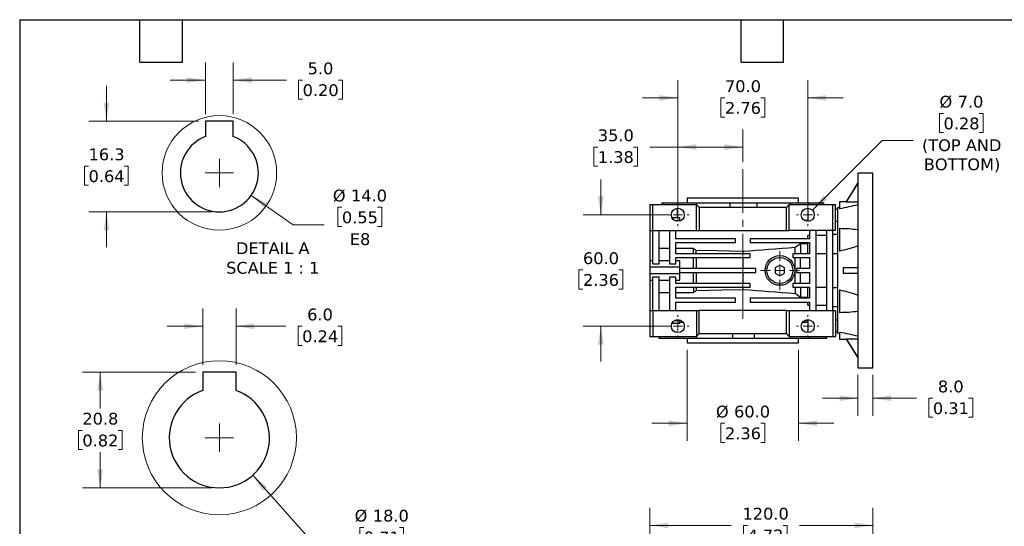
# Model space of a CAD drawing. Header units: millimetres. Extents: x 19 to 819, y 19 to 629.
# Tile 3 of 7: x 19 to 549, y 356 to 629. Entities that reach past the tile are written whole.
import ezdxf

# ---------------------------------------------------------------- set-up
doc = ezdxf.new("R2010")
doc.units = ezdxf.units.MM
doc.header["$LTSCALE"] = 3
doc.linetypes.add('SLD-Center', pattern=[19.05, 15.24, -1.27, 1.27, -1.27])
doc.linetypes.add('SLD-Solid', pattern=[0])
doc.layers.add('TEXT', color=140, linetype='SLD-Solid', lineweight=25)
doc.styles.add('SLDTEXTSTYLE0', font='VERDANA.TTF')
doc.dimstyles.new('SLDDIMSTYLE1', dxfattribs={"dimtxt": 6.474023, "dimasz": 9.906, "dimexe": 0, "dimexo": 0.0625, "dimgap": 1.618506, "dimtad": 0, "dimtih": 1, "dimtoh": 1, "dimrnd": 1e-09, "dimzin": 4, "dimdsep": 46, "dimtxsty": 'SLDTEXTSTYLE0', "dimsah": 1, "dimcen": 0, "dimadec": 0, "dimazin": 1, "dimtfac": 1, "dimtofl": 0, "dimtmove": 0, "dimatfit": 3, "dimfxl": 0, "dimfrac": 2, "dimtolj": 1, "dimtzin": 12, "dimarcsym": 0})
doc.dimstyles.new('SLDDIMSTYLE10', dxfattribs={"dimtxt": 6.474023, "dimasz": 9.906, "dimexe": 0, "dimexo": 0.0625, "dimgap": 1.618506, "dimtad": 0, "dimtih": 1, "dimtoh": 1, "dimlfac": 0.333333, "dimrnd": 1e-09, "dimzin": 4, "dimdsep": 46, "dimtxsty": 'SLDTEXTSTYLE0', "dimsah": 1, "dimcen": 0, "dimadec": 0, "dimazin": 1, "dimtfac": 1, "dimtofl": 0, "dimtmove": 0, "dimatfit": 3, "dimfxl": 0, "dimfrac": 2, "dimtolj": 1, "dimtzin": 12, "dimarcsym": 0})
doc.dimstyles.new('SLDDIMSTYLE11', dxfattribs={"dimtxt": 6.474023, "dimasz": 9.906, "dimexe": 0, "dimexo": 0.0625, "dimgap": 1.618506, "dimtad": 0, "dimtih": 1, "dimtoh": 1, "dimlfac": 0.333333, "dimrnd": 1e-09, "dimzin": 12, "dimdsep": 46, "dimtxsty": 'SLDTEXTSTYLE0', "dimsah": 1, "dimcen": 0.09, "dimadec": 0, "dimazin": 3, "dimtfac": 1, "dimtofl": 0, "dimtmove": 0, "dimatfit": 3, "dimfxl": 0, "dimfrac": 2, "dimtolj": 1, "dimtzin": 12, "dimarcsym": 0})
doc.dimstyles.new('SLDDIMSTYLE2', dxfattribs={"dimtxt": 6.474023, "dimasz": 9.906, "dimexe": 0, "dimexo": 0.0625, "dimgap": 1.618506, "dimtad": 0, "dimtih": 1, "dimtoh": 1, "dimrnd": 1e-09, "dimzin": 4, "dimdsep": 46, "dimtxsty": 'SLDTEXTSTYLE0', "dimsah": 1, "dimcen": 0.09, "dimadec": 0, "dimazin": 1, "dimtfac": 1, "dimtofl": 0, "dimtmove": 0, "dimatfit": 3, "dimfxl": 0, "dimfrac": 2, "dimtolj": 1, "dimtzin": 12, "dimarcsym": 0})
doc.dimstyles.new('SLDDIMSTYLE4', dxfattribs={"dimtxt": 6.474023, "dimasz": 9.906, "dimexe": 0, "dimexo": 0.0625, "dimgap": 1.618506, "dimtad": 0, "dimtih": 1, "dimtoh": 1, "dimrnd": 1e-09, "dimzin": 4, "dimdsep": 46, "dimtxsty": 'SLDTEXTSTYLE0', "dimsah": 1, "dimcen": 0.09, "dimadec": 0, "dimazin": 1, "dimtfac": 1, "dimtmove": 0, "dimatfit": 0, "dimfxl": 0, "dimfrac": 2, "dimtolj": 1, "dimtzin": 12, "dimarcsym": 0})
doc.dimstyles.new('SLDDIMSTYLE8', dxfattribs={"dimtxt": 6.474023, "dimasz": 9.906, "dimexe": 0, "dimexo": 0.0625, "dimgap": 1.618506, "dimtad": 0, "dimtih": 1, "dimtoh": 1, "dimlfac": 0.333333, "dimrnd": 1e-09, "dimzin": 12, "dimdsep": 46, "dimtxsty": 'SLDTEXTSTYLE0', "dimsah": 1, "dimcen": 0.09, "dimadec": 0, "dimazin": 3, "dimtfac": 1, "dimtmove": 0, "dimatfit": 0, "dimfxl": 0, "dimfrac": 2, "dimtolj": 1, "dimtzin": 12, "dimarcsym": 0})
doc.dimstyles.new('SLDDIMSTYLE9', dxfattribs={"dimtxt": 6.474023, "dimasz": 9.906, "dimexe": 0, "dimexo": 0.0625, "dimgap": 1.618506, "dimtad": 0, "dimtih": 1, "dimtoh": 1, "dimlfac": 0.333333, "dimrnd": 1e-09, "dimzin": 4, "dimdsep": 46, "dimtxsty": 'SLDTEXTSTYLE0', "dimsah": 1, "dimcen": 0.09, "dimadec": 0, "dimazin": 1, "dimtfac": 1, "dimtmove": 0, "dimatfit": 0, "dimfxl": 0, "dimfrac": 2, "dimtolj": 1, "dimtzin": 12, "dimarcsym": 0})

# ---------------------------------------------------------------- blocks, each defined once
blk = doc.blocks.new('_D_8')
at = {"color": 7, "linetype": 'SLD-Solid', "lineweight": 0}
for p, q in [((358.58, 289.41), (358.58, 365.62)), ((478.58, 311.91), (478.58, 365.62)), ((358.58, 356.1), (402.34, 356.1)), ((411.11, 356.1), (408.94, 356.1)), ((408.94, 356.1), (408.94, 345.81)), ((430.35, 356.1), (432.52, 356.1)), ((432.52, 356.1), (432.52, 345.81)), ((478.58, 356.1), (439.12, 356.1)), ((408.94, 345.81), (411.11, 345.81)), ((432.52, 345.81), (430.35, 345.81))]:
    blk.add_line(p, q, dxfattribs=at)
at = {"color": 7, "linetype": 'SLD-Solid', "lineweight": 18}
for points in [[(358.58, 356.1), (368.49, 354.57), (368.49, 357.62)], [(478.58, 356.1), (468.68, 357.62), (468.68, 354.57)]]:
    blk.add_solid(points, dxfattribs=at)
at = {"color": 7, "linetype": 'SLD-Solid', "lineweight": 18, "char_height": 6.35, "attachment_point": 1, "style": 'SLDTEXTSTYLE0'}
for s, insert in [('120.0', (408.42, 365.61)), ('4.72', (411.11, 353.87))]:
    blk.add_mtext(s, dxfattribs=dict(at, insert=insert))
blk = doc.blocks.new('_D_17')
at = {"color": 7, "linetype": 'SLD-Solid', "lineweight": 0}
for p, q in [((332.11, 523.48), (332.11, 542.53)), ((369.77, 523.48), (322.59, 523.48)), ((322.49, 493.78), (320.32, 493.78)), ((320.32, 493.78), (320.32, 483.49)), ((341.73, 493.78), (343.91, 493.78)), ((343.91, 493.78), (343.91, 483.49)), ((320.32, 483.49), (322.49, 483.49)), ((343.91, 483.49), (341.73, 483.49)), ((369.77, 463.48), (322.59, 463.48)), ((332.11, 463.48), (332.11, 444.43))]:
    blk.add_line(p, q, dxfattribs=at)
at = {"color": 7, "linetype": 'SLD-Solid', "lineweight": 18}
for points in [[(332.11, 523.48), (333.64, 533.39), (330.59, 533.39)], [(332.11, 463.48), (330.59, 453.58), (333.64, 453.58)]]:
    blk.add_solid(points, dxfattribs=at)
at = {"color": 7, "linetype": 'SLD-Solid', "lineweight": 18, "char_height": 6.35, "attachment_point": 1, "style": 'SLDTEXTSTYLE0'}
for s, insert in [('60.0', (322.49, 503.29)), ('2.36', (322.49, 491.56))]:
    blk.add_mtext(s, dxfattribs=dict(at, insert=insert))
blk = doc.blocks.new('_D_18')
at = {"color": 7, "linetype": 'SLD-Solid', "lineweight": 0}
for p, q in [((373.58, 527.29), (373.58, 596.01)), ((443.58, 527.29), (443.58, 596.01)), ((373.58, 586.48), (354.53, 586.48)), ((398.98, 586.48), (396.81, 586.48)), ((396.81, 586.48), (396.81, 576.19)), ((418.22, 586.48), (420.4, 586.48)), ((420.4, 586.48), (420.4, 576.19)), ((443.58, 586.48), (462.63, 586.48)), ((396.81, 576.19), (398.98, 576.19)), ((420.4, 576.19), (418.22, 576.19))]:
    blk.add_line(p, q, dxfattribs=at)
at = {"color": 7, "linetype": 'SLD-Solid', "lineweight": 18}
for points in [[(373.58, 586.48), (363.68, 588.01), (363.68, 584.96)], [(443.58, 586.48), (453.49, 584.96), (453.49, 588.01)]]:
    blk.add_solid(points, dxfattribs=at)
at = {"color": 7, "linetype": 'SLD-Solid', "lineweight": 18, "char_height": 6.35, "attachment_point": 1, "style": 'SLDTEXTSTYLE0'}
for s, insert in [('70.0', (398.98, 596)), ('2.76', (398.98, 584.26))]:
    blk.add_mtext(s, dxfattribs=dict(at, insert=insert))
blk = doc.blocks.new('_D_19')
at = {"color": 7, "linetype": 'SLD-Solid', "lineweight": 0}
for p, q in [((516.72, 578.12), (514.55, 578.12)), ((514.55, 578.12), (514.55, 567.84)), ((535.96, 578.12), (538.14, 578.12)), ((538.14, 578.12), (538.14, 567.84)), ((514.55, 567.84), (516.72, 567.84)), ((538.14, 567.84), (535.96, 567.84)), ((446.06, 525.96), (483.68, 563.58)), ((483.68, 563.58), (500.35, 563.58))]:
    blk.add_line(p, q, dxfattribs=at)
at = {"color": 7, "linetype": 'SLD-Solid', "lineweight": 18}
blk.add_solid([(446.06, 525.96), (454.14, 531.88), (451.99, 534.04)], dxfattribs=at)
at = {"color": 7, "linetype": 'SLD-Solid', "lineweight": 18, "char_height": 6.35, "attachment_point": 1, "style": 'SLDTEXTSTYLE0'}
for s, insert in [('%%c', (514.53, 587.64)), ('7.0', (524.3, 587.64)), ('0.28', (516.72, 575.9)), ('(TOP AND', (505.11, 564.16)), ('BOTTOM)', (506.06, 553.87))]:
    blk.add_mtext(s, dxfattribs=dict(at, insert=insert))
blk = doc.blocks.new('_D_20')
at = {"color": 7, "linetype": 'SLD-Solid', "lineweight": 0}
for p, q in [((378.58, 450.67), (378.58, 401.59)), ((438.58, 450.67), (438.58, 401.59)), ((378.58, 411.12), (359.53, 411.12)), ((398.98, 411.12), (396.81, 411.12)), ((396.81, 411.12), (396.81, 400.83)), ((418.22, 411.12), (420.4, 411.12)), ((420.4, 411.12), (420.4, 400.83)), ((438.58, 411.12), (457.63, 411.12)), ((396.81, 400.83), (398.98, 400.83)), ((420.4, 400.83), (418.22, 400.83))]:
    blk.add_line(p, q, dxfattribs=at)
at = {"color": 7, "linetype": 'SLD-Solid', "lineweight": 18}
for points in [[(378.58, 411.12), (368.68, 412.64), (368.68, 409.59)], [(438.58, 411.12), (448.49, 409.59), (448.49, 412.64)]]:
    blk.add_solid(points, dxfattribs=at)
at = {"color": 7, "linetype": 'SLD-Solid', "lineweight": 18, "char_height": 6.35, "attachment_point": 1, "style": 'SLDTEXTSTYLE0'}
for s, insert in [('%%c', (394.1, 420.63)), ('60.0', (403.87, 420.63)), ('2.36', (398.98, 408.89))]:
    blk.add_mtext(s, dxfattribs=dict(at, insert=insert))
blk = doc.blocks.new('_D_21')
at = {"color": 7, "linetype": 'SLD-Solid', "lineweight": 0}
for p, q in [((373.58, 527.29), (373.58, 569.53)), ((408.58, 551.84), (408.58, 569.53)), ((330.48, 560.01), (328.31, 560.01)), ((328.31, 560.01), (328.31, 549.72)), ((349.72, 560.01), (351.9, 560.01)), ((351.9, 560.01), (351.9, 549.72)), ((373.58, 560.01), (358.49, 560.01)), ((408.58, 560.01), (373.58, 560.01)), ((328.31, 549.72), (330.48, 549.72)), ((351.9, 549.72), (349.72, 549.72))]:
    blk.add_line(p, q, dxfattribs=at)
at = {"color": 7, "linetype": 'SLD-Solid', "lineweight": 18}
for points in [[(373.58, 560.01), (383.49, 558.49), (383.49, 561.53)], [(408.58, 560.01), (398.68, 561.53), (398.68, 558.49)]]:
    blk.add_solid(points, dxfattribs=at)
at = {"color": 7, "linetype": 'SLD-Solid', "lineweight": 18, "char_height": 6.35, "attachment_point": 1, "style": 'SLDTEXTSTYLE0'}
for s, insert in [('35.0', (330.48, 569.52)), ('1.38', (330.48, 557.78))]:
    blk.add_mtext(s, dxfattribs=dict(at, insert=insert))
blk = doc.blocks.new('_D_22')
at = {"color": 7, "linetype": 'SLD-Solid', "lineweight": 0}
for p, q in [((470.58, 437.17), (470.58, 415.11)), ((478.58, 437.17), (478.58, 415.11)), ((470.58, 424.64), (451.53, 424.64)), ((478.58, 424.64), (502.22, 424.64)), ((510.99, 424.64), (508.82, 424.64)), ((508.82, 424.64), (508.82, 414.35)), ((530.23, 424.64), (532.41, 424.64)), ((532.41, 424.64), (532.41, 414.35)), ((508.82, 414.35), (510.99, 414.35)), ((532.41, 414.35), (530.23, 414.35))]:
    blk.add_line(p, q, dxfattribs=at)
at = {"color": 7, "linetype": 'SLD-Solid', "lineweight": 18}
for points in [[(470.58, 424.64), (460.68, 426.16), (460.68, 423.11)], [(478.58, 424.64), (488.49, 423.11), (488.49, 426.16)]]:
    blk.add_solid(points, dxfattribs=at)
at = {"color": 7, "linetype": 'SLD-Solid', "lineweight": 18, "char_height": 6.35, "attachment_point": 1, "style": 'SLDTEXTSTYLE0'}
for s, insert in [('8.0', (513.69, 434.15)), ('0.31', (510.99, 422.41))]:
    blk.add_mtext(s, dxfattribs=dict(at, insert=insert))
blk = doc.blocks.new('SW_CENTERMARKSYMBOL_13')
at = {"color": 0, "linetype": 'SLD-Solid', "lineweight": 18}
for p, q in [((0, 5.08), (0, 6.04)), ((-5.08, 0), (-6.04, 0)), ((0, 0), (-2.54, 0)), ((0, 0), (0, 2.54)), ((0, 0), (0, -2.54)), ((0, 0), (2.54, 0)), ((5.08, 0), (6.04, 0)), ((0, -5.08), (0, -6.04))]:
    blk.add_line(p, q, dxfattribs=at)
blk = doc.blocks.new('SW_CENTERMARKSYMBOL_14')
at = {"color": 0, "linetype": 'SLD-Solid', "lineweight": 18}
for p, q in [((0, 5.08), (0, 6.04)), ((-5.08, 0), (-6.04, 0)), ((0, 0), (-2.54, 0)), ((0, 0), (0, 2.54)), ((0, 0), (0, -2.54)), ((0, 0), (2.54, 0)), ((5.08, 0), (6.04, 0)), ((0, -5.08), (0, -6.04))]:
    blk.add_line(p, q, dxfattribs=at)
blk = doc.blocks.new('SW_CENTERMARKSYMBOL_15')
at = {"color": 0, "linetype": 'SLD-Solid', "lineweight": 18}
for p, q in [((0, 5.08), (0, 10.54)), ((-5.08, 0), (-10.54, 0)), ((0, 0), (-2.54, 0)), ((0, 0), (0, 2.54)), ((0, 0), (0, -2.54)), ((0, 0), (2.54, 0)), ((5.08, 0), (10.54, 0)), ((0, -5.08), (0, -10.54))]:
    blk.add_line(p, q, dxfattribs=at)
blk = doc.blocks.new('SW_CENTERMARKSYMBOL_16')
at = {"color": 0, "linetype": 'SLD-Solid', "lineweight": 18}
for p, q in [((0, 5.08), (0, 6.04)), ((-5.08, 0), (-6.04, 0)), ((0, 0), (-2.54, 0)), ((0, 0), (0, 2.54)), ((0, 0), (0, -2.54)), ((0, 0), (2.54, 0)), ((5.08, 0), (6.04, 0)), ((0, -5.08), (0, -6.04))]:
    blk.add_line(p, q, dxfattribs=at)
blk = doc.blocks.new('SW_CENTERMARKSYMBOL_17')
at = {"color": 0, "linetype": 'SLD-Solid', "lineweight": 18}
for p, q in [((0, 5.08), (0, 6.04)), ((-5.08, 0), (-6.04, 0)), ((0, 0), (-2.54, 0)), ((0, 0), (0, 2.54)), ((0, 0), (0, -2.54)), ((0, 0), (2.54, 0)), ((5.08, 0), (6.04, 0)), ((0, -5.08), (0, -6.04))]:
    blk.add_line(p, q, dxfattribs=at)
blk = doc.blocks.new('_D_23')
at = {"color": 7, "linetype": 'SLD-Solid', "lineweight": 0}
for p, q in [((65.76, 573.97), (65.76, 593.02)), ((115.31, 573.97), (56.24, 573.97)), ((56.15, 549.73), (53.97, 549.73)), ((53.97, 549.73), (53.97, 539.44)), ((75.38, 549.73), (77.56, 549.73)), ((77.56, 549.73), (77.56, 539.44)), ((53.97, 539.44), (56.15, 539.44)), ((77.56, 539.44), (75.38, 539.44)), ((122.81, 525.07), (56.24, 525.07)), ((65.76, 525.07), (65.76, 506.02))]:
    blk.add_line(p, q, dxfattribs=at)
at = {"color": 7, "linetype": 'SLD-Solid', "lineweight": 18}
for points in [[(65.76, 573.97), (67.29, 583.88), (64.24, 583.88)], [(65.76, 525.07), (64.24, 515.17), (67.29, 515.17)]]:
    blk.add_solid(points, dxfattribs=at)
at = {"color": 7, "linetype": 'SLD-Solid', "lineweight": 18, "char_height": 6.35, "attachment_point": 1, "style": 'SLDTEXTSTYLE0'}
for s, insert in [('16.3', (56.15, 559.24)), ('0.64', (56.15, 547.5))]:
    blk.add_mtext(s, dxfattribs=dict(at, insert=insert))
blk = doc.blocks.new('_D_24')
at = {"color": 7, "linetype": 'SLD-Solid', "lineweight": 0}
for p, q in [((119.12, 577.78), (119.12, 605.6)), ((134.12, 577.78), (134.12, 605.6)), ((119.12, 596.07), (100.07, 596.07)), ((134.12, 596.07), (162.7, 596.07)), ((171.47, 596.07), (169.3, 596.07)), ((169.3, 596.07), (169.3, 585.78)), ((190.71, 596.07), (192.88, 596.07)), ((192.88, 596.07), (192.88, 585.78)), ((169.3, 585.78), (171.47, 585.78)), ((192.88, 585.78), (190.71, 585.78))]:
    blk.add_line(p, q, dxfattribs=at)
at = {"color": 7, "linetype": 'SLD-Solid', "lineweight": 18}
for points in [[(119.12, 596.07), (109.21, 597.6), (109.21, 594.55)], [(134.12, 596.07), (144.02, 594.55), (144.02, 597.6)]]:
    blk.add_solid(points, dxfattribs=at)
at = {"color": 7, "linetype": 'SLD-Solid', "lineweight": 18, "char_height": 6.35, "attachment_point": 1, "style": 'SLDTEXTSTYLE0'}
for s, insert in [('5.0', (174.17, 605.59)), ('0.20', (171.47, 593.85))]:
    blk.add_mtext(s, dxfattribs=dict(at, insert=insert))
blk = doc.blocks.new('_D_25')
at = {"color": 7, "linetype": 'SLD-Solid', "lineweight": 0}
for p, q in [((143.79, 533.98), (166.32, 518.12)), ((192.63, 527.52), (190.46, 527.52)), ((190.46, 527.52), (190.46, 517.23)), ((211.87, 527.52), (214.05, 527.52)), ((214.05, 527.52), (214.05, 517.23)), ((166.32, 518.12), (182.98, 518.12)), ((190.46, 517.23), (192.63, 517.23)), ((214.05, 517.23), (211.87, 517.23))]:
    blk.add_line(p, q, dxfattribs=at)
at = {"color": 7, "linetype": 'SLD-Solid', "lineweight": 18}
blk.add_solid([(143.79, 533.98), (151.01, 527.03), (152.76, 529.52)], dxfattribs=at)
at = {"color": 7, "linetype": 'SLD-Solid', "lineweight": 18, "char_height": 6.35, "attachment_point": 1, "style": 'SLDTEXTSTYLE0'}
for s, insert in [('%%c', (187.75, 537.04)), ('14.0', (197.52, 537.04)), ('0.55', (192.63, 525.3)), ('E8', (196.89, 513.56))]:
    blk.add_mtext(s, dxfattribs=dict(at, insert=insert))
blk = doc.blocks.new('SW_CENTERMARKSYMBOL_18')
at = {"color": 0, "linetype": 'SLD-Solid', "lineweight": 18}
for q in [(0, 7.62), (-7.62, 0), (0, -7.62), (7.62, 0)]:
    blk.add_line((0, 0), q, dxfattribs=at)
blk = doc.blocks.new('_D_26')
at = {"color": 7, "linetype": 'SLD-Solid', "lineweight": 0}
for p, q in [((117.62, 442.55), (117.62, 472.95)), ((135.62, 442.55), (135.62, 472.95)), ((117.62, 463.42), (98.57, 463.42)), ((135.62, 463.42), (162.44, 463.42)), ((171.21, 463.42), (169.03, 463.42)), ((169.03, 463.42), (169.03, 453.13)), ((190.45, 463.42), (192.62, 463.42)), ((192.62, 463.42), (192.62, 453.13)), ((169.03, 453.13), (171.21, 453.13)), ((192.62, 453.13), (190.45, 453.13))]:
    blk.add_line(p, q, dxfattribs=at)
at = {"color": 7, "linetype": 'SLD-Solid', "lineweight": 18}
for points in [[(117.62, 463.42), (107.71, 464.95), (107.71, 461.9)], [(135.62, 463.42), (145.52, 461.9), (145.52, 464.95)]]:
    blk.add_solid(points, dxfattribs=at)
at = {"color": 7, "linetype": 'SLD-Solid', "lineweight": 18, "char_height": 6.35, "attachment_point": 1, "style": 'SLDTEXTSTYLE0'}
for s, insert in [('6.0', (173.9, 472.94)), ('0.24', (171.21, 461.2))]:
    blk.add_mtext(s, dxfattribs=dict(at, insert=insert))
blk = doc.blocks.new('_D_27')
at = {"color": 7, "linetype": 'SLD-Solid', "lineweight": 0}
for p, q in [((113.81, 438.74), (52.91, 438.74)), ((62.43, 438.74), (62.43, 419.03)), ((52.81, 407.29), (50.64, 407.29)), ((50.64, 407.29), (50.64, 397)), ((72.05, 407.29), (74.22, 407.29)), ((74.22, 407.29), (74.22, 397)), ((50.64, 397), (52.81, 397)), ((62.43, 376.34), (62.43, 395.55)), ((74.22, 397), (72.05, 397)), ((122.81, 376.34), (52.91, 376.34))]:
    blk.add_line(p, q, dxfattribs=at)
at = {"color": 7, "linetype": 'SLD-Solid', "lineweight": 18}
for points in [[(62.43, 438.74), (60.91, 428.83), (63.95, 428.83)], [(62.43, 376.34), (63.95, 386.25), (60.91, 386.25)]]:
    blk.add_solid(points, dxfattribs=at)
at = {"color": 7, "linetype": 'SLD-Solid', "lineweight": 18, "char_height": 6.35, "attachment_point": 1, "style": 'SLDTEXTSTYLE0'}
for s, insert in [('20.8', (52.81, 416.8)), ('0.82', (52.81, 405.06))]:
    blk.add_mtext(s, dxfattribs=dict(at, insert=insert))
blk = doc.blocks.new('_D_28')
at = {"color": 7, "linetype": 'SLD-Solid', "lineweight": 0}
for p, q in [((144.58, 383.19), (178.07, 345.62)), ((204.39, 355.02), (202.22, 355.02)), ((202.22, 355.02), (202.22, 344.73)), ((223.63, 355.02), (225.8, 355.02)), ((225.8, 355.02), (225.8, 344.73)), ((178.07, 345.62), (194.74, 345.62)), ((202.22, 344.73), (204.39, 344.73)), ((225.8, 344.73), (223.63, 344.73))]:
    blk.add_line(p, q, dxfattribs=at)
at = {"color": 7, "linetype": 'SLD-Solid', "lineweight": 18}
blk.add_solid([(144.58, 383.19), (150.04, 374.78), (152.31, 376.81)], dxfattribs=at)
at = {"color": 7, "linetype": 'SLD-Solid', "lineweight": 18, "char_height": 6.35, "attachment_point": 1, "style": 'SLDTEXTSTYLE0'}
for s, insert in [('%%c', (199.5, 364.54)), ('18.0', (209.28, 364.54)), ('0.71', (204.39, 352.8)), ('H8', (208.13, 341.06))]:
    blk.add_mtext(s, dxfattribs=dict(at, insert=insert))
blk = doc.blocks.new('SW_CENTERMARKSYMBOL_19')
at = {"color": 0, "linetype": 'SLD-Solid', "lineweight": 18}
for q in [(0, 7.62), (-7.62, 0), (0, -7.62), (7.62, 0)]:
    blk.add_line((0, 0), q, dxfattribs=at)

msp = doc.modelspace()

# ---------------------------------------------------------------- linework, layer by layer
for p, q in [((134.117, 573.972), (119.117, 573.972)), ((119.117, 573.972), (119.117, 565.687)), ((134.117, 565.687), (134.117, 573.972)), ((478.583, 545.982), (470.583, 545.982)), ((470.583, 545.982), (470.583, 440.982)), ((478.583, 440.982), (478.583, 545.982)), ((470.583, 540.482), (464.334, 530.482)), ((378.583, 532.482), (378.583, 529.982)), ((408.583, 532.482), (378.583, 532.482)), ((438.583, 532.482), (408.583, 532.482)), ((438.583, 529.982), (438.583, 532.482)), ((464.334, 530.482), (460.583, 530.482)), ((460.583, 530.482), (460.583, 526.634)), ((358.583, 528.982), (358.583, 514.982)), ((358.583, 528.982), (360.083, 528.982)), ((360.083, 514.982), (360.083, 528.982)), ((360.083, 528.982), (383.583, 528.982)), ((364.993, 529.982), (364.993, 528.982)), ((364.993, 529.982), (365.678, 529.982)), ((365.678, 528.982), (365.678, 529.982)), ((365.678, 529.982), (373.245, 529.982)), ((373.245, 529.982), (373.245, 528.982)), ((373.245, 529.982), (383.684, 529.982)), ((373.245, 526.965), (373.245, 521.909)), ((383.583, 514.982), (383.583, 528.982)), ((383.583, 528.982), (385.083, 527.482)), ((383.684, 528.881), (383.684, 529.982)), ((383.684, 529.982), (401.641, 529.982)), ((385.083, 527.482), (385.083, 514.982)), ((432.083, 527.482), (385.083, 527.482)), ((401.641, 529.982), (401.641, 527.482)), ((401.641, 529.982), (416.276, 529.982)), ((416.276, 527.482), (416.276, 529.982)), ((416.276, 529.982), (434.104, 529.982)), ((433.583, 528.982), (432.083, 527.482)), ((432.083, 514.982), (432.083, 527.482)), ((433.583, 514.982), (433.583, 528.982)), ((433.583, 528.982), (457.083, 528.982)), ((434.104, 529.982), (434.104, 528.982)), ((434.104, 529.982), (444.362, 529.982)), ((443.583, 526.982), (443.583, 520.043)), ((444.362, 528.982), (444.362, 529.982)), ((444.362, 529.982), (451.617, 529.982)), ((451.617, 529.982), (451.617, 528.982)), ((451.617, 529.982), (452.173, 529.982)), ((452.173, 528.982), (452.173, 529.982)), ((457.083, 514.982), (457.083, 528.982)), ((457.083, 528.982), (458.583, 528.982)), ((458.583, 514.982), (458.583, 528.982)), ((459.583, 526.482), (458.583, 526.482)), ((460.583, 527.389), (459.583, 527.212)), ((459.583, 527.212), (459.583, 459.751)), ((470.583, 530.348), (464.27, 530.348)), ((374.583, 521.909), (370.457, 521.909)), ((371.959, 520.382), (375.208, 520.382)), ((374.583, 520.382), (374.583, 521.909)), ((443.583, 520.482), (441.781, 520.482)), ((444.236, 520.043), (443.583, 520.043)), ((458.583, 520.043), (459.583, 520.043)), ((358.583, 514.982), (360.083, 514.982)), ((358.583, 514.982), (358.583, 498.732)), ((360.083, 514.982), (383.583, 514.982)), ((360.083, 497.156), (360.083, 514.982)), ((363.583, 497.156), (363.583, 514.982)), ((369.083, 514.982), (369.083, 497.156)), ((372.583, 510.482), (372.583, 514.982)), ((383.583, 514.982), (385.083, 514.982)), ((385.083, 514.982), (432.083, 514.982)), ((432.083, 514.982), (433.583, 514.982)), ((457.083, 514.982), (433.583, 514.982)), ((444.583, 514.982), (444.583, 510.482)), ((448.083, 471.982), (448.083, 514.982)), ((453.583, 514.982), (453.583, 471.982)), ((458.583, 514.982), (457.083, 514.982)), ((457.083, 471.982), (457.083, 514.982)), ((460.583, 516.219), (460.583, 503.897)), ((404.583, 510.482), (372.583, 510.482)), ((404.583, 508.482), (404.583, 510.482)), ((412.583, 510.482), (412.583, 508.482)), ((444.583, 510.482), (412.583, 510.482)), ((444.583, 512.26), (443.583, 512.26)), ((443.583, 510.482), (443.583, 512.26)), ((453.583, 512.26), (448.083, 512.26)), ((459.583, 512.952), (457.083, 512.952)), ((369.083, 505.296), (363.583, 505.296)), ((372.583, 508.482), (404.583, 508.482)), ((372.583, 502.482), (372.583, 508.482)), ((382.083, 505.296), (372.583, 505.296)), ((382.083, 502.482), (382.083, 505.296)), ((383.453, 502.482), (383.453, 504.292)), ((412.583, 508.482), (444.583, 508.482)), ((436.803, 502.482), (436.803, 505.822)), ((443.583, 507.845), (439.583, 507.845)), ((439.583, 507.845), (439.583, 502.482)), ((443.583, 502.565), (443.583, 508.482)), ((444.583, 508.482), (444.583, 502.482)), ((360.083, 498.732), (358.583, 498.732)), ((358.583, 498.732), (358.583, 495.231)), ((369.083, 498.732), (363.583, 498.732)), ((412.583, 502.482), (372.583, 502.482)), ((372.583, 500.482), (412.583, 500.482)), ((372.583, 497.156), (372.583, 500.482)), ((374.583, 498.732), (372.583, 498.732)), ((374.583, 495.231), (374.583, 498.732)), ((382.083, 494.482), (382.083, 500.482)), ((383.453, 500.482), (383.453, 494.482)), ((408.583, 503.644), (408.583, 502.482)), ((408.583, 500.482), (408.583, 494.482)), ((412.583, 500.482), (412.583, 502.482)), ((435.583, 502.482), (435.583, 500.482)), ((444.583, 502.482), (435.583, 502.482)), ((435.583, 500.482), (444.583, 500.482)), ((436.803, 486.482), (436.803, 500.482)), ((439.583, 494.482), (439.583, 500.482)), ((443.583, 502.565), (444.583, 502.565)), ((444.583, 500.482), (444.583, 494.482)), ((448.083, 502.565), (453.583, 502.565)), ((457.083, 502.565), (459.583, 502.565)), ((374.583, 495.231), (358.583, 495.231)), ((358.583, 495.231), (358.583, 491.732)), ((360.083, 497.156), (363.583, 497.156)), ((369.083, 497.156), (372.583, 497.156)), ((374.583, 491.732), (374.583, 495.231)), ((415.583, 494.482), (374.583, 494.482)), ((415.583, 492.482), (415.583, 494.482)), ((428.583, 496.369), (426.083, 494.925)), ((426.083, 494.925), (426.083, 492.038)), ((431.083, 494.925), (428.583, 496.369)), ((431.083, 492.038), (431.083, 494.925)), ((437.583, 494.482), (437.583, 492.482)), ((444.583, 494.482), (437.583, 494.482)), ((462.623, 494.982), (462.623, 491.982)), ((462.623, 494.982), (462.653, 494.982)), ((462.653, 494.982), (462.653, 491.982)), ((470.583, 494.982), (462.653, 494.982)), ((374.583, 491.732), (358.583, 491.732)), ((358.583, 491.732), (358.583, 488.232)), ((358.583, 488.232), (360.083, 488.232)), ((358.583, 488.232), (358.583, 471.982)), ((363.583, 489.808), (360.083, 489.808)), ((360.083, 471.982), (360.083, 489.808)), ((363.583, 471.982), (363.583, 489.808)), ((363.583, 488.232), (369.083, 488.232)), ((372.583, 489.808), (369.083, 489.808)), ((369.083, 489.808), (369.083, 471.982)), ((372.583, 486.482), (372.583, 489.808)), ((372.583, 488.232), (374.583, 488.232)), ((374.583, 492.482), (415.583, 492.482)), ((374.583, 488.232), (374.583, 491.732)), ((382.083, 486.482), (382.083, 492.482)), ((383.453, 492.482), (383.453, 486.482)), ((408.583, 492.482), (408.583, 486.482)), ((426.083, 492.038), (428.583, 490.595)), ((428.583, 490.595), (431.083, 492.038)), ((437.583, 492.482), (444.583, 492.482)), ((439.583, 486.482), (439.583, 492.482)), ((444.583, 492.482), (444.583, 486.482)), ((462.653, 491.982), (462.623, 491.982)), ((462.653, 491.982), (470.583, 491.982)), ((412.583, 486.482), (372.583, 486.482)), ((372.583, 484.482), (412.583, 484.482)), ((372.583, 478.482), (372.583, 484.482)), ((382.083, 484.482), (382.083, 481.667)), ((383.453, 484.482), (383.453, 482.672)), ((408.583, 484.482), (408.583, 483.319)), ((412.583, 484.482), (412.583, 486.482)), ((435.583, 486.482), (435.583, 484.482)), ((444.583, 486.482), (435.583, 486.482)), ((435.583, 484.482), (444.583, 484.482)), ((436.803, 484.482), (436.803, 481.141)), ((439.583, 484.482), (439.583, 479.119)), ((443.583, 478.482), (443.583, 484.398)), ((444.583, 484.398), (443.583, 484.398)), ((444.583, 484.482), (444.583, 478.482)), ((453.583, 484.398), (448.083, 484.398)), ((457.083, 484.398), (459.583, 484.398)), ((460.583, 483.067), (460.583, 470.745)), ((363.583, 481.667), (369.083, 481.667)), ((372.583, 481.667), (382.083, 481.667)), ((404.583, 478.482), (372.583, 478.482)), ((404.583, 476.482), (404.583, 478.482)), ((412.583, 478.482), (412.583, 476.482)), ((444.583, 478.482), (412.583, 478.482)), ((439.583, 479.119), (443.583, 479.119)), ((372.583, 476.482), (404.583, 476.482)), ((372.583, 471.982), (372.583, 476.482)), ((412.583, 476.482), (444.583, 476.482)), ((443.583, 474.703), (443.583, 476.482)), ((443.583, 474.703), (444.583, 474.703)), ((444.583, 476.482), (444.583, 471.982)), ((448.083, 474.703), (453.583, 474.703)), ((457.083, 474.012), (459.583, 474.012)), ((358.583, 471.982), (358.583, 457.982)), ((358.583, 471.982), (360.083, 471.982)), ((360.083, 471.982), (360.083, 457.982)), ((360.083, 471.982), (383.583, 471.982)), ((383.583, 471.982), (383.583, 457.982)), ((383.583, 471.982), (385.083, 471.982)), ((385.083, 459.482), (385.083, 471.982)), ((432.083, 471.982), (385.083, 471.982)), ((432.083, 459.482), (432.083, 471.982)), ((432.083, 471.982), (433.583, 471.982)), ((433.583, 471.982), (433.583, 457.982)), ((433.583, 471.982), (457.083, 471.982)), ((443.583, 466.92), (444.236, 466.92)), ((443.583, 466.92), (443.583, 459.982)), ((457.083, 471.982), (457.083, 457.982)), ((457.083, 471.982), (458.583, 471.982)), ((458.583, 471.982), (458.583, 457.982)), ((458.583, 466.92), (459.583, 466.92)), ((370.457, 465.054), (374.583, 465.054)), ((371.781, 466.482), (375.386, 466.482)), ((371.959, 466.582), (375.208, 466.582)), ((374.583, 465.054), (374.583, 466.522)), ((376.456, 465.482), (374.583, 465.482)), ((443.583, 465.482), (440.711, 465.482)), ((441.781, 466.482), (443.583, 466.482)), ((442.083, 466.482), (443.583, 466.482)), ((358.583, 457.982), (360.083, 457.982)), ((360.083, 457.982), (383.583, 457.982)), ((363.333, 457.982), (363.333, 456.982)), ((363.333, 456.982), (363.785, 456.982)), ((363.785, 456.982), (363.785, 457.982)), ((363.785, 456.982), (373.259, 456.982)), ((371.781, 460.482), (373.259, 460.482)), ((373.259, 460.482), (373.259, 459.997)), ((373.259, 457.982), (373.259, 456.982)), ((373.259, 456.982), (383.818, 456.982)), ((378.583, 456.982), (378.583, 454.482)), ((383.583, 457.982), (385.083, 459.482)), ((383.818, 456.982), (383.818, 458.217)), ((383.818, 456.982), (402.986, 456.982)), ((385.083, 459.482), (432.083, 459.482)), ((402.986, 459.482), (402.986, 456.982)), ((402.986, 456.982), (414.964, 456.982)), ((414.964, 456.982), (414.964, 459.482)), ((414.964, 456.982), (433.969, 456.982)), ((432.083, 459.482), (433.583, 457.982)), ((433.583, 457.982), (457.083, 457.982)), ((433.969, 457.982), (433.969, 456.982)), ((433.969, 456.982), (444.346, 456.982)), ((438.583, 454.482), (438.583, 456.982)), ((444.346, 456.982), (444.346, 457.982)), ((444.346, 456.982), (453.486, 456.982)), ((453.486, 457.982), (453.486, 456.982)), ((453.486, 456.982), (453.833, 456.982)), ((453.833, 456.982), (453.833, 457.982)), ((457.083, 457.982), (458.583, 457.982)), ((459.583, 460.482), (458.583, 460.482)), ((459.583, 459.751), (460.583, 459.575)), ((460.583, 460.33), (460.583, 456.482)), ((460.583, 456.482), (464.333, 456.482)), ((464.27, 456.615), (470.583, 456.615)), ((464.333, 456.484), (464.27, 456.615)), ((464.333, 456.484), (470.583, 446.482)), ((378.583, 454.482), (408.583, 454.482)), ((408.583, 454.482), (438.583, 454.482)), ((470.583, 440.982), (478.583, 440.982)), ((117.617, 438.74), (117.617, 428.796)), ((135.617, 438.74), (117.617, 438.74)), ((135.617, 428.796), (135.617, 438.74))]:
    msp.add_line(p, q)
at = {"color": 7, "linetype": 'SLD-Center', "lineweight": 18}
msp.add_line((408.583, 467.432), (408.583, 548.032), dxfattribs=at)
at = {"flags": 128}
for points in [[(464.27, 530.348), (467.805, 536.01), (470.583, 540.458)], [(408.583, 503.644), (394.511, 504.007), (383.453, 504.292)], [(383.453, 482.672), (397.526, 483.034), (408.583, 483.319)], [(464.27, 456.615), (467.805, 450.954), (470.583, 446.506)]]:
    msp.add_lwpolyline(points, dxfattribs=at)
at = {"color": 7, "linetype": 'SLD-Solid', "lineweight": 18}
for centre, radius in [((126.617, 546.072), 30.852), ((126.617, 403.34), 41.51)]:
    msp.add_circle(centre, radius, dxfattribs=at)
for centre, radius in [((373.583, 523.482), 3.5), ((443.583, 523.482), 3.5), ((428.583, 493.482), 8), ((428.583, 493.482), 7), ((373.583, 463.482), 3.5), ((443.583, 463.482), 3.5)]:
    msp.add_circle(centre, radius)
for centre, radius, start, end in [((126.617, 546.072), 21, 110.92483, 69.07517), ((126.617, 403.34), 27, 109.47122, 70.52878)]:
    msp.add_arc(centre, radius, start, end)
for points in [[(464.27, 530.348), (464.313, 530.437), (464.334, 530.482), (464.334, 530.482)], [(383.453, 504.292), (382.997, 504.627), (382.541, 504.962), (382.083, 505.296)], [(436.803, 505.822), (427.396, 505.1), (417.989, 504.374), (408.583, 503.644)], [(439.583, 507.845), (438.655, 507.171), (437.728, 506.497), (436.803, 505.822)], [(382.083, 481.667), (382.541, 482.002), (382.997, 482.337), (383.453, 482.672)], [(408.583, 483.319), (417.989, 482.59), (427.396, 481.864), (436.803, 481.141)], [(436.803, 481.141), (437.728, 480.466), (438.655, 479.792), (439.583, 479.119)]]:
    msp.add_open_spline(points, degree=3)
for points in [[(470.583, 528.786), (468.947, 528.425), (467.29, 528.064), (463.953, 527.345), (462.272, 526.988), (460.583, 526.634)], [(460.583, 516.219), (462.272, 516.195), (463.953, 516.14), (467.29, 515.932), (468.947, 515.783), (470.583, 515.546)], [(470.583, 506.722), (468.947, 506.124), (467.29, 505.613), (463.953, 504.687), (462.272, 504.275), (460.583, 503.897)], [(460.583, 483.067), (462.272, 482.689), (463.953, 482.276), (467.29, 481.351), (468.947, 480.84), (470.583, 480.241)], [(470.583, 471.418), (468.947, 471.181), (467.29, 471.031), (463.953, 470.824), (462.272, 470.768), (460.583, 470.745)], [(460.583, 460.33), (462.272, 459.975), (463.953, 459.618), (467.29, 458.9), (468.947, 458.539), (470.583, 458.177)]]:
    msp.add_open_spline(points, degree=3, knots=[0, 0, 0, 0, 0.5, 0.5, 1, 1, 1, 1])
at = {"layer": 'TEXT'}
for p, q in [((19.05, 628.65), (819.15, 628.65)), ((19.05, 628.65), (19.05, 19.05)), ((83.82, 605.79), (83.82, 628.65)), ((106.68, 605.79), (106.68, 628.65)), ((407.67, 605.79), (407.67, 628.65)), ((430.53, 605.79), (430.53, 628.65)), ((83.82, 605.79), (106.68, 605.79)), ((407.67, 605.79), (430.53, 605.79))]:
    msp.add_line(p, q, dxfattribs=at)

# ---------------------------------------------------------------- block references
at = {"color": 7, "linetype": 'Continuous', "lineweight": 0}
for name, p in [('SW_CENTERMARKSYMBOL_18', (126.617, 546.072)), ('SW_CENTERMARKSYMBOL_14', (373.583, 523.482)), ('SW_CENTERMARKSYMBOL_13', (443.583, 523.482)), ('SW_CENTERMARKSYMBOL_15', (428.583, 493.482)), ('SW_CENTERMARKSYMBOL_16', (373.583, 463.482)), ('SW_CENTERMARKSYMBOL_17', (443.583, 463.482)), ('SW_CENTERMARKSYMBOL_19', (126.617, 403.34))]:
    msp.add_blockref(name, p, dxfattribs=at)

# ---------------------------------------------------------------- texts
at = {"color": 7, "linetype": 'Continuous', "lineweight": 0, "insert": (155.372, 508.692), "char_height": 6.35, "attachment_point": 2, "style": 'SLDTEXTSTYLE0'}
msp.add_mtext('DETAIL A^JSCALE 1 : 1', dxfattribs=at)

# ---------------------------------------------------------------- dimensions: what is measured, and where the dimension line sits
at = {"color": 7, "linetype": 'SLD-Solid', "lineweight": 18}
for base, p1, p2, dimstyle, picture, middle in [((119.117, 596.071), (134.117, 573.972), (119.117, 573.972), 'SLDDIMSTYLE9', '_D_24', (181.091, 596.071)), ((443.583, 586.482), (373.583, 523.482), (443.583, 523.482), 'SLDDIMSTYLE4', '_D_18', (408.604, 586.482)), ((408.583, 560.009), (373.583, 523.482), (408.583, 548.032), 'SLDDIMSTYLE2', '_D_21', (340.104, 560.009)), ((117.617, 463.424), (135.617, 438.74), (117.617, 438.74), 'SLDDIMSTYLE9', '_D_26', (180.828, 463.424)), ((478.583, 424.636), (470.583, 440.982), (478.583, 440.982), 'SLDDIMSTYLE4', '_D_22', (520.612, 424.636)), ((478.583, 356.097), (358.583, 285.597), (478.583, 308.097), 'SLDDIMSTYLE2', '_D_8', (420.732, 356.097))]:
    dim = msp.add_linear_dim(base=base, p1=p1, p2=p2, dimstyle=dimstyle, dxfattribs=at)
    dim.commit()
    dim.dimension.update_dxf_attribs({"geometry": picture, "text_midpoint": middle, "dimtype": 160})
for base, p1, p2, dimstyle, picture, middle in [((65.765, 525.072), (119.117, 573.972), (126.617, 525.072), 'SLDDIMSTYLE8', '_D_23', (65.765, 549.728)), ((332.113, 463.482), (373.583, 523.482), (373.583, 463.482), 'SLDDIMSTYLE4', '_D_17', (332.113, 493.78)), ((62.43, 376.34), (117.617, 438.74), (126.617, 376.34), 'SLDDIMSTYLE11', '_D_27', (62.43, 407.288))]:
    dim = msp.add_linear_dim(base=base, p1=p1, p2=p2, angle=90, dimstyle=dimstyle, dxfattribs=at)
    dim.commit()
    dim.dimension.update_dxf_attribs({"geometry": picture, "text_midpoint": middle, "dimtype": 160})
for p1, p2, text, dimstyle, picture, middle in [((441.109, 521.007), (446.058, 525.957), '<>\\P(TOP AND\\PBOTTOM)', 'SLDDIMSTYLE1', '_D_19', (526.343, 566.924)), ((109.446, 558.161), (143.787, 533.982), '<>\\PE8', 'SLDDIMSTYLE10', '_D_25', (202.253, 521.465)), ((108.65, 423.494), (144.583, 383.185), '<>\\PH8', 'SLDDIMSTYLE10', '_D_28', (214.009, 348.965))]:
    dim = msp.add_diameter_dim_2p(p1=p1, p2=p2, text=text, dimstyle=dimstyle, dxfattribs=at)
    dim.commit()
    dim.dimension.update_dxf_attribs({"geometry": picture, "text_midpoint": middle, "dimtype": 163})
dim = msp.add_linear_dim(base=(378.583, 411.117), p1=(438.583, 454.482), p2=(378.583, 454.482), text='%%c<>', dimstyle='SLDDIMSTYLE4', dxfattribs=at)
dim.commit()
dim.dimension.update_dxf_attribs({"geometry": '_D_20', "text_midpoint": (408.604, 411.117), "dimtype": 160})

doc.saveas('drawing.dxf')
